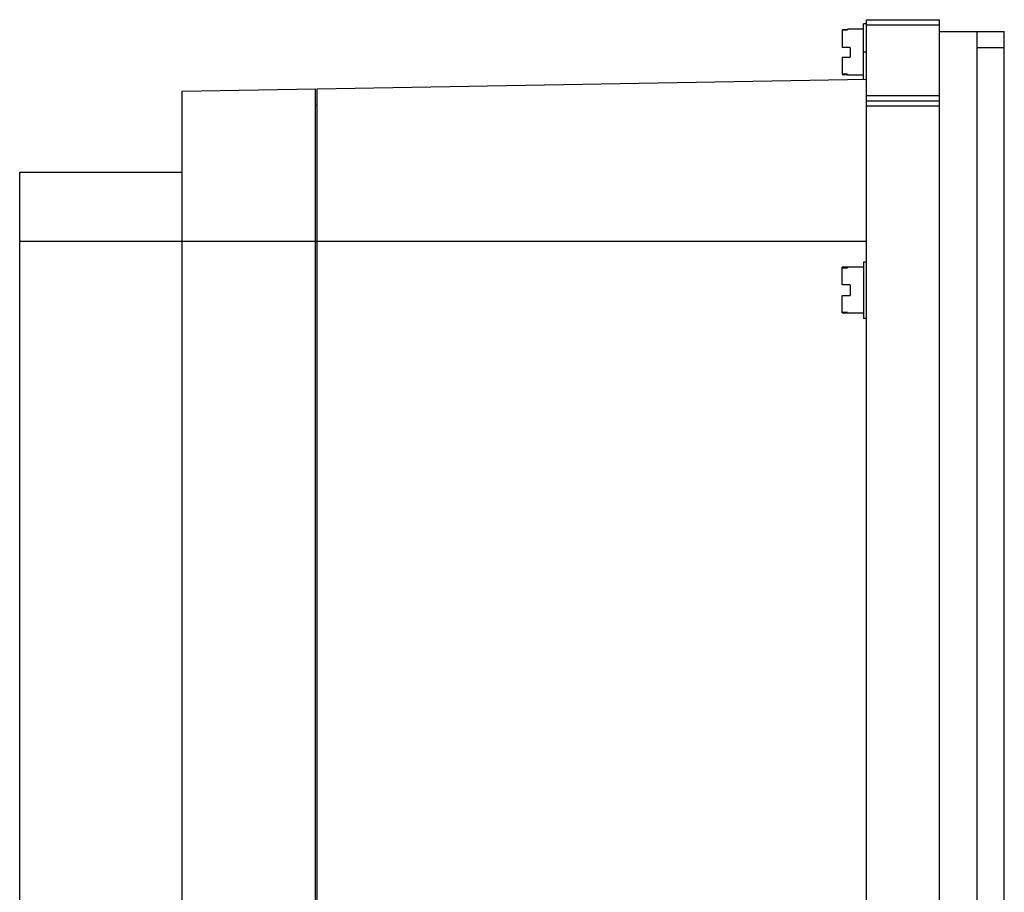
# Model space of a CAD drawing. Header units: millimetres. Extents: x 55 to 237, y 34 to 374.
# Tile 4 of 4: x 55 to 237, y 212 to 374. Entities that reach past the tile are written whole.
import ezdxf

# ---------------------------------------------------------------- set-up
doc = ezdxf.new("R2010")
doc.units = ezdxf.units.MM
doc.header["$LTSCALE"] = 26.55006
doc.layers.get('0').update_dxf_attribs({"linetype": 'CONTINUOUS'})

msp = doc.modelspace()

# ---------------------------------------------------------------- linework, layer by layer
at = {"color": 7}
for p, q in [((211.99, 33.65), (211.99, 373.65)), ((211.99, 373.65), (225.49, 373.65)), ((225.49, 33.65), (225.49, 373.65)), ((208.49, 371.77), (207.49, 371.77)), ((207.49, 371.75), (207.49, 368.48)), ((207.49, 371.75), (208.49, 371.75)), ((208.49, 371.9), (208.49, 371.75)), ((211.49, 371.9), (208.49, 371.9)), ((211.49, 362.64), (211.49, 372.9)), ((211.99, 372.9), (211.49, 372.9)), ((225.49, 372.65), (211.99, 372.65)), ((225.49, 371.45), (237.49, 371.45)), ((232.49, 35.85), (232.49, 371.45)), ((237.49, 35.85), (237.49, 371.45)), ((208.99, 368.48), (207.49, 368.48)), ((208.99, 368.48), (208.99, 366.73)), ((211.99, 367.65), (211.49, 367.65)), ((237.49, 368.45), (232.49, 368.45)), ((207.49, 366.73), (207.49, 363.55)), ((207.49, 366.73), (208.99, 366.73)), ((110.49, 360.88), (211.99, 362.65)), ((208.49, 363.55), (207.49, 363.55)), ((207.49, 363.53), (208.49, 363.53)), ((208.49, 363.55), (208.49, 363.4)), ((211.49, 363.4), (208.49, 363.4)), ((85.49, 360.43), (110.19, 360.86)), ((85.49, 46.87), (85.49, 360.43)), ((110.19, 46.44), (110.19, 360.86)), ((110.49, 46.42), (110.49, 360.88)), ((211.99, 359.65), (225.49, 359.65)), ((211.99, 358.65), (225.49, 358.65)), ((110.19, 357.87), (110.49, 357.88)), ((225.49, 357.65), (211.99, 357.65)), ((55.49, 61.87), (55.49, 345.43)), ((55.49, 345.43), (85.49, 345.43)), ((85.49, 332.65), (55.49, 332.65)), ((211.99, 332.65), (85.49, 332.65)), ((207.49, 324.61), (207.49, 327.87)), ((208.49, 327.87), (207.49, 327.87)), ((207.49, 327.77), (208.49, 327.77)), ((208.49, 327.9), (208.49, 327.77)), ((211.49, 327.9), (208.49, 327.9)), ((211.49, 328.9), (211.49, 318.4)), ((211.49, 328.9), (211.99, 328.9)), ((208.99, 324.61), (207.49, 324.61)), ((208.99, 324.61), (208.99, 322.66)), ((207.49, 319.43), (207.49, 322.66)), ((207.49, 322.66), (208.99, 322.66)), ((208.49, 319.54), (207.49, 319.54)), ((207.49, 319.43), (208.49, 319.43)), ((208.49, 319.54), (208.49, 319.4)), ((211.49, 319.4), (208.49, 319.4)), ((211.99, 318.4), (211.49, 318.4))]:
    msp.add_line(p, q, dxfattribs=at)

doc.saveas('drawing.dxf')
